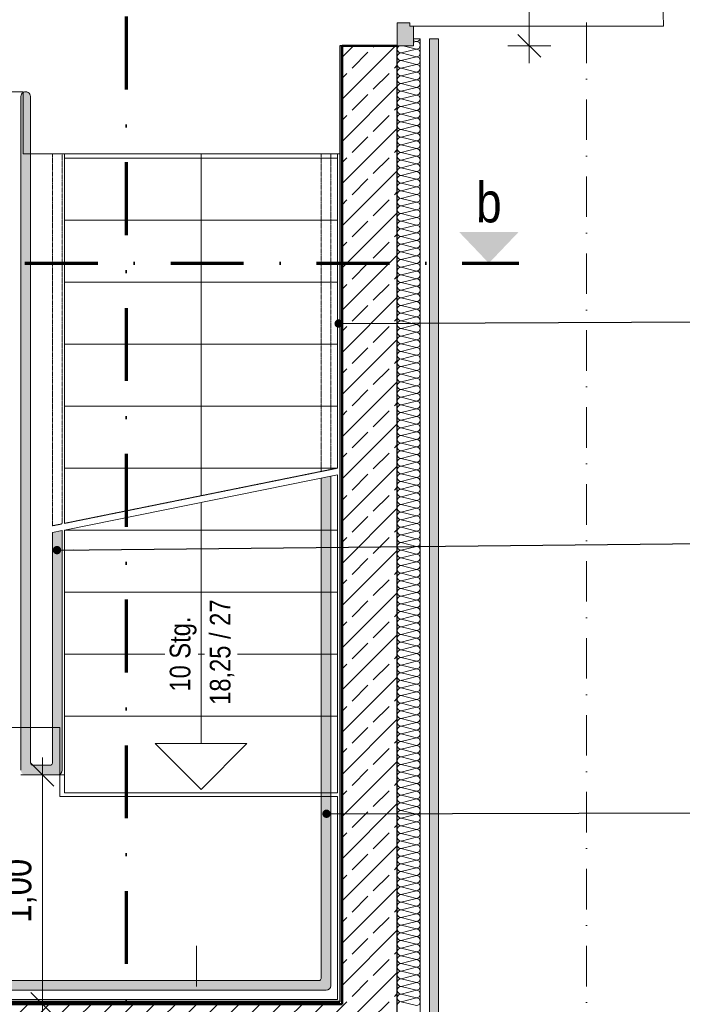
# Model space of a CAD drawing. Header units: metres. Extents: x -58265 to 688021, y -56222 to 35250.
# Tile 21 of 67: x 547030 to 549917, y -50624 to -46334. Entities that reach past the tile are written whole.
import ezdxf

# ---------------------------------------------------------------- set-up
doc = ezdxf.new("R2010")
doc.units = ezdxf.units.M
doc.header["$LTSCALE"] = 0.05
for name, pattern in [('STRICHLINIE', [19.05, 12.7, -6.35]), ('Strichlinie_ eng', [46, 30, -16]), ('Strichpunktlinie', [13405.555248, 7055.555344, -3527.777672, 0, -2822.222233]), ('Strichpunktlinie_ lang', [12700, 6350, -3175, 0, -3175]), ('Wipeout_Contour', [20000, 0, -20000])]:
    doc.linetypes.add(name, pattern=pattern)
for name, color, linetype in [('A_1_Bauteilschraffuren', 7, 'Continuous'), ('A_1_Schraffuren', 7, 'Continuous'), ('A_1_Treppen', 7, 'Continuous'), ('A_1_Wände_Innen_Massiv', 7, 'Continuous'), ('A_4_Detail_Inhalt', 7, 'Continuous'), ('A_4_Detail_Text', 7, 'Continuous'), ('A_5_Detail_Bemaßung', 7, 'Continuous'), ('A_5_Detail_Inhalt', 7, 'Continuous')]:
    doc.layers.add(name, color=color, linetype=linetype)
doc.styles.add('ERSTELLTER_STIL_2', font='txt')
doc.dimstyles.new('ERSTELLTER_STIL__2', dxfattribs={"dimtxt": 125, "dimasz": 95, "dimexe": 0.18, "dimexo": 0.0625, "dimgap": 0, "dimtad": 1, "dimlfac": 0.001, "dimzin": 0, "dimdsep": 46, "dimtxsty": 'ERSTELLTER_STIL_2', "dimblk": 'ARROWHEAD_6', "dimblk1": 'ARROWHEAD_6', "dimblk2": 'ARROWHEAD_6', "dimcen": 0.09, "dimse1": 1, "dimse2": 1, "dimclrd": 7, "dimclre": 7, "dimclrt": 7, "dimazin": 0, "dimtfac": 1, "dimtdec": 4, "dimtmove": 0, "dimatfit": 3, "dimfxl": 1, "dimtolj": 1, "dimtzin": 0, "dimarcsym": 0})
doc.dimstyles.new('ERSTELLTER_STIL__9', dxfattribs={"dimtxt": 0.18, "dimasz": 72.96, "dimexe": 0.18, "dimexo": 0.0625, "dimgap": 0, "dimtad": 0, "dimtih": 1, "dimtoh": 1, "dimdec": 4, "dimzin": 0, "dimdsep": 46, "dimcen": 0.09, "dimadec": 0, "dimazin": 0, "dimtfac": 1, "dimtdec": 4, "dimtmove": 0, "dimatfit": 3, "dimldrblk": 'ARROWHEAD_11', "dimfxl": 1, "dimtolj": 1, "dimtzin": 0, "dimarcsym": 0})
pattern_1 = [(0, (521223.22, -54588.84), (0, 86.60254), [0, -50]), (0, (521248.22, -54545.54), (0, 86.60254), [0, -50])]
pattern_2 = [(45, (521223.22, -54588.84), (-91.9239, 91.9239), []), (45, (521177.26, -54542.88), (-91.9239, 91.9239), [97.5, -32.5])]

# ---------------------------------------------------------------- blocks, each defined once
blk = doc.blocks.new('*X15', base_point=(521223.2, -54588.8))
at = {"layer": 'A_1_Bauteilschraffuren', "color": 253, "linetype": 'Continuous', "lineweight": 15}
for p, q in [((548700.6, -46448.3), (548758.6, -46462.8)), ((548745.2, -46426.1), (548758.6, -46429.4)), ((548745.2, -46432.8), (548758.6, -46429.4)), ((548691.9, -46479.4), (548758.6, -46462.8)), ((548691.9, -46479.4), (548758.6, -46496.1)), ((548691.9, -46512.8), (548758.6, -46496.1)), ((548691.9, -46512.8), (548758.6, -46529.4)), ((548691.9, -46546.1), (548758.6, -46529.4)), ((548691.9, -46546.1), (548758.6, -46562.8)), ((548691.9, -46579.4), (548758.6, -46562.8)), ((548691.9, -46579.4), (548758.6, -46596.1)), ((548691.9, -46612.8), (548758.6, -46596.1)), ((548691.9, -46612.8), (548758.6, -46629.4)), ((548691.9, -46646.1), (548758.6, -46629.4)), ((548691.9, -46646.1), (548758.6, -46662.8)), ((548691.9, -46679.4), (548758.6, -46662.8)), ((548691.9, -46679.4), (548758.6, -46696.1)), ((548691.9, -46712.8), (548758.6, -46696.1)), ((548691.9, -46712.8), (548758.6, -46729.4)), ((548691.9, -46746.1), (548758.6, -46729.4)), ((548691.9, -46746.1), (548758.6, -46762.8)), ((548691.9, -46779.4), (548758.6, -46762.8)), ((548691.9, -46779.4), (548758.6, -46796.1)), ((548691.9, -46812.8), (548758.6, -46796.1)), ((548691.9, -46812.8), (548758.6, -46829.4)), ((548691.9, -46846.1), (548758.6, -46829.4)), ((548691.9, -46846.1), (548758.6, -46862.8)), ((548691.9, -46879.4), (548758.6, -46862.8)), ((548691.9, -46879.4), (548758.6, -46896.1)), ((548691.9, -46912.8), (548758.6, -46896.1)), ((548691.9, -46912.8), (548758.6, -46929.4)), ((548691.9, -46946.1), (548758.6, -46929.4)), ((548691.9, -46946.1), (548758.6, -46962.8)), ((548691.9, -46979.4), (548758.6, -46962.8)), ((548691.9, -46979.4), (548758.6, -46996.1)), ((548691.9, -47012.8), (548758.6, -46996.1)), ((548691.9, -47012.8), (548758.6, -47029.4)), ((548691.9, -47046.1), (548758.6, -47029.4)), ((548691.9, -47046.1), (548758.6, -47062.8)), ((548691.9, -47079.4), (548758.6, -47062.8)), ((548691.9, -47079.4), (548758.6, -47096.1)), ((548691.9, -47112.8), (548758.6, -47096.1)), ((548691.9, -47112.8), (548758.6, -47129.4)), ((548691.9, -47146.1), (548758.6, -47129.4)), ((548691.9, -47146.1), (548758.6, -47162.8)), ((548691.9, -47179.4), (548758.6, -47162.8)), ((548691.9, -47179.4), (548758.6, -47196.1)), ((548691.9, -47212.8), (548758.6, -47196.1)), ((548691.9, -47212.8), (548758.6, -47229.4)), ((548691.9, -47246.1), (548758.6, -47229.4)), ((548691.9, -47246.1), (548758.6, -47262.8)), ((548691.9, -47279.4), (548758.6, -47262.8)), ((548691.9, -47279.4), (548758.6, -47296.1)), ((548691.9, -47312.8), (548758.6, -47296.1)), ((548691.9, -47312.8), (548758.6, -47329.4)), ((548691.9, -47346.1), (548758.6, -47329.4)), ((548691.9, -47346.1), (548758.6, -47362.8)), ((548691.9, -47379.4), (548758.6, -47362.8)), ((548691.9, -47379.4), (548758.6, -47396.1)), ((548691.9, -47412.8), (548758.6, -47396.1)), ((548691.9, -47412.8), (548758.6, -47429.4)), ((548691.9, -47446.1), (548758.6, -47429.4)), ((548691.9, -47446.1), (548758.6, -47462.8)), ((548691.9, -47479.4), (548758.6, -47462.8)), ((548691.9, -47479.4), (548758.6, -47496.1)), ((548691.9, -47512.8), (548758.6, -47496.1)), ((548691.9, -47512.8), (548758.6, -47529.4)), ((548691.9, -47546.1), (548758.6, -47529.4)), ((548691.9, -47546.1), (548758.6, -47562.8)), ((548691.9, -47579.4), (548758.6, -47562.8)), ((548691.9, -47579.4), (548758.6, -47596.1)), ((548691.9, -47612.8), (548758.6, -47596.1)), ((548691.9, -47612.8), (548758.6, -47629.4)), ((548691.9, -47646.1), (548758.6, -47629.4)), ((548691.9, -47646.1), (548758.6, -47662.8)), ((548691.9, -47679.4), (548758.6, -47662.8)), ((548691.9, -47679.4), (548758.6, -47696.1)), ((548691.9, -47712.8), (548758.6, -47696.1)), ((548691.9, -47712.8), (548758.6, -47729.4)), ((548691.9, -47746.1), (548758.6, -47729.4)), ((548691.9, -47746.1), (548758.6, -47762.8)), ((548691.9, -47779.4), (548758.6, -47762.8)), ((548691.9, -47779.4), (548758.6, -47796.1)), ((548691.9, -47812.8), (548758.6, -47796.1)), ((548691.9, -47812.8), (548758.6, -47829.4)), ((548691.9, -47846.1), (548758.6, -47829.4)), ((548691.9, -47846.1), (548758.6, -47862.8)), ((548691.9, -47879.4), (548758.6, -47862.8)), ((548691.9, -47879.4), (548758.6, -47896.1)), ((548691.9, -47912.8), (548758.6, -47896.1)), ((548691.9, -47912.8), (548758.6, -47929.4)), ((548691.9, -47946.1), (548758.6, -47929.4)), ((548691.9, -47946.1), (548758.6, -47962.8)), ((548691.9, -47979.4), (548758.6, -47962.8)), ((548691.9, -47979.4), (548758.6, -47996.1)), ((548691.9, -48012.8), (548758.6, -47996.1)), ((548691.9, -48012.8), (548758.6, -48029.4)), ((548691.9, -48046.1), (548758.6, -48029.4)), ((548691.9, -48046.1), (548758.6, -48062.8)), ((548691.9, -48079.4), (548758.6, -48062.8)), ((548691.9, -48079.4), (548758.6, -48096.1)), ((548691.9, -48112.8), (548758.6, -48096.1)), ((548691.9, -48112.8), (548758.6, -48129.4)), ((548691.9, -48146.1), (548758.6, -48129.4)), ((548691.9, -48146.1), (548758.6, -48162.8)), ((548691.9, -48179.4), (548758.6, -48162.8)), ((548691.9, -48179.4), (548758.6, -48196.1)), ((548691.9, -48212.8), (548758.6, -48196.1)), ((548691.9, -48212.8), (548758.6, -48229.4)), ((548691.9, -48246.1), (548758.6, -48229.4)), ((548691.9, -48246.1), (548758.6, -48262.8)), ((548691.9, -48279.4), (548758.6, -48262.8)), ((548691.9, -48279.4), (548758.6, -48296.1)), ((548691.9, -48312.8), (548758.6, -48296.1)), ((548691.9, -48312.8), (548758.6, -48329.4)), ((548691.9, -48346.1), (548758.6, -48329.4)), ((548691.9, -48346.1), (548758.6, -48362.8)), ((548691.9, -48379.4), (548758.6, -48362.8)), ((548691.9, -48379.4), (548758.6, -48396.1)), ((548691.9, -48412.8), (548758.6, -48396.1)), ((548691.9, -48412.8), (548758.6, -48429.4)), ((548691.9, -48446.1), (548758.6, -48429.4)), ((548691.9, -48446.1), (548758.6, -48462.8)), ((548691.9, -48479.4), (548758.6, -48462.8)), ((548691.9, -48479.4), (548758.6, -48496.1)), ((548691.9, -48512.8), (548758.6, -48496.1)), ((548691.9, -48512.8), (548758.6, -48529.4)), ((548691.9, -48546.1), (548758.6, -48529.4)), ((548691.9, -48546.1), (548758.6, -48562.8)), ((548691.9, -48579.4), (548758.6, -48562.8)), ((548691.9, -48579.4), (548758.6, -48596.1)), ((548691.9, -48612.8), (548758.6, -48596.1)), ((548691.9, -48612.8), (548758.6, -48629.4)), ((548691.9, -48646.1), (548758.6, -48629.4)), ((548691.9, -48646.1), (548758.6, -48662.8)), ((548691.9, -48679.4), (548758.6, -48662.8)), ((548691.9, -48679.4), (548758.6, -48696.1)), ((548691.9, -48712.8), (548758.6, -48696.1)), ((548691.9, -48712.8), (548758.6, -48729.4)), ((548691.9, -48746.1), (548758.6, -48729.4)), ((548691.9, -48746.1), (548758.6, -48762.8)), ((548691.9, -48779.4), (548758.6, -48762.8)), ((548691.9, -48779.4), (548758.6, -48796.1)), ((548691.9, -48812.8), (548758.6, -48796.1)), ((548691.9, -48812.8), (548758.6, -48829.4)), ((548691.9, -48846.1), (548758.6, -48829.4)), ((548691.9, -48846.1), (548758.6, -48862.8)), ((548691.9, -48879.4), (548758.6, -48862.8)), ((548691.9, -48879.4), (548758.6, -48896.1)), ((548691.9, -48912.8), (548758.6, -48896.1)), ((548691.9, -48912.8), (548758.6, -48929.4)), ((548691.9, -48946.1), (548758.6, -48929.4)), ((548691.9, -48946.1), (548758.6, -48962.8)), ((548691.9, -48979.4), (548758.6, -48962.8)), ((548691.9, -48979.4), (548758.6, -48996.1)), ((548691.9, -49012.8), (548758.6, -48996.1)), ((548691.9, -49012.8), (548758.6, -49029.4)), ((548691.9, -49046.1), (548758.6, -49029.4)), ((548691.9, -49046.1), (548758.6, -49062.8)), ((548691.9, -49079.4), (548758.6, -49062.8)), ((548691.9, -49079.4), (548758.6, -49096.1)), ((548691.9, -49112.8), (548758.6, -49096.1)), ((548691.9, -49112.8), (548758.6, -49129.4)), ((548691.9, -49146.1), (548758.6, -49129.4)), ((548691.9, -49146.1), (548758.6, -49162.8)), ((548691.9, -49179.4), (548758.6, -49162.8)), ((548691.9, -49179.4), (548758.6, -49196.1)), ((548691.9, -49212.8), (548758.6, -49196.1)), ((548691.9, -49212.8), (548758.6, -49229.4)), ((548691.9, -49246.1), (548758.6, -49229.4)), ((548691.9, -49246.1), (548758.6, -49262.8)), ((548691.9, -49279.4), (548758.6, -49262.8)), ((548691.9, -49279.4), (548758.6, -49296.1)), ((548691.9, -49312.8), (548758.6, -49296.1)), ((548691.9, -49312.8), (548758.6, -49329.4)), ((548691.9, -49346.1), (548758.6, -49329.4)), ((548691.9, -49346.1), (548758.6, -49362.8)), ((548691.9, -49379.4), (548758.6, -49362.8)), ((548691.9, -49379.4), (548758.6, -49396.1)), ((548691.9, -49412.8), (548758.6, -49396.1)), ((548691.9, -49412.8), (548758.6, -49429.4)), ((548691.9, -49446.1), (548758.6, -49429.4)), ((548691.9, -49446.1), (548758.6, -49462.8)), ((548691.9, -49479.4), (548758.6, -49462.8)), ((548691.9, -49479.4), (548758.6, -49496.1)), ((548691.9, -49512.8), (548758.6, -49496.1)), ((548691.9, -49512.8), (548758.6, -49529.4)), ((548691.9, -49546.1), (548758.6, -49529.4)), ((548691.9, -49546.1), (548758.6, -49562.8)), ((548691.9, -49579.4), (548758.6, -49562.8)), ((548691.9, -49579.4), (548758.6, -49596.1)), ((548691.9, -49612.8), (548758.6, -49596.1)), ((548691.9, -49612.8), (548758.6, -49629.4)), ((548691.9, -49646.1), (548758.6, -49629.4)), ((548691.9, -49646.1), (548758.6, -49662.8)), ((548691.9, -49679.4), (548758.6, -49662.8)), ((548691.9, -49679.4), (548758.6, -49696.1)), ((548691.9, -49712.8), (548758.6, -49696.1)), ((548691.9, -49712.8), (548758.6, -49729.4)), ((548691.9, -49746.1), (548758.6, -49729.4)), ((548691.9, -49746.1), (548758.6, -49762.8)), ((548691.9, -49779.4), (548758.6, -49762.8)), ((548691.9, -49779.4), (548758.6, -49796.1)), ((548691.9, -49812.8), (548758.6, -49796.1)), ((548691.9, -49812.8), (548758.6, -49829.4)), ((548691.9, -49846.1), (548758.6, -49829.4)), ((548691.9, -49846.1), (548758.6, -49862.8)), ((548691.9, -49879.4), (548758.6, -49862.8)), ((548691.9, -49879.4), (548758.6, -49896.1)), ((548691.9, -49912.8), (548758.6, -49896.1)), ((548691.9, -49912.8), (548758.6, -49929.4)), ((548691.9, -49946.1), (548758.6, -49929.4)), ((548691.9, -49946.1), (548758.6, -49962.8)), ((548691.9, -49979.4), (548758.6, -49962.8)), ((548691.9, -49979.4), (548758.6, -49996.1)), ((548691.9, -50012.8), (548758.6, -49996.1)), ((548691.9, -50012.8), (548758.6, -50029.4)), ((548691.9, -50046.1), (548758.6, -50029.4)), ((548691.9, -50046.1), (548758.6, -50062.8)), ((548691.9, -50079.4), (548758.6, -50062.8)), ((548691.9, -50079.4), (548758.6, -50096.1)), ((548691.9, -50112.8), (548758.6, -50096.1)), ((548691.9, -50112.8), (548758.6, -50129.4)), ((548691.9, -50146.1), (548758.6, -50129.4)), ((548691.9, -50146.1), (548758.6, -50162.8)), ((548691.9, -50179.4), (548758.6, -50162.8)), ((548691.9, -50179.4), (548758.6, -50196.1)), ((548691.9, -50212.8), (548758.6, -50196.1)), ((548691.9, -50212.8), (548758.6, -50229.4)), ((548691.9, -50246.1), (548758.6, -50229.4)), ((548691.9, -50246.1), (548758.6, -50262.8)), ((548691.9, -50279.4), (548758.6, -50262.8)), ((548691.9, -50279.4), (548758.6, -50296.1)), ((548691.9, -50312.8), (548758.6, -50296.1)), ((548691.9, -50312.8), (548758.6, -50329.4)), ((548691.9, -50346.1), (548758.6, -50329.4)), ((548691.9, -50346.1), (548758.6, -50362.8)), ((548691.9, -50379.4), (548758.6, -50362.8)), ((548691.9, -50379.4), (548758.6, -50396.1)), ((548691.9, -50412.8), (548758.6, -50396.1)), ((548691.9, -50412.8), (548758.6, -50429.4)), ((548691.9, -50446.1), (548758.6, -50429.4)), ((548691.9, -50446.1), (548758.6, -50462.8)), ((548691.9, -50479.4), (548758.6, -50462.8)), ((548691.9, -50479.4), (548758.6, -50496.1)), ((548691.9, -50512.8), (548758.6, -50496.1)), ((548691.9, -50512.8), (548758.6, -50529.4)), ((548691.9, -50546.1), (548758.6, -50529.4)), ((548691.9, -50546.1), (548758.6, -50562.8)), ((548691.9, -50579.4), (548758.6, -50562.8)), ((548691.9, -50579.4), (548758.6, -50596.1)), ((548691.9, -50612.8), (548758.6, -50596.1)), ((548691.9, -50612.8), (548758.6, -50629.4))]:
    blk.add_line(p, q, dxfattribs=at)
for centre, start, end in [((548691.9, -46462.8), 119.613, 180), ((548758.6, -46412.8), 270, 340.6938), ((548758.6, -46446.1), 0, 90), ((548758.6, -46446.1), 270, 0), ((548691.9, -46462.8), 180, 270), ((548691.9, -46496.1), 90, 180), ((548691.9, -46496.1), 180, 270), ((548758.6, -46479.4), 0, 90), ((548758.6, -46479.4), 270, 0), ((548758.6, -46512.8), 0, 90), ((548691.9, -46529.4), 90, 180), ((548691.9, -46529.4), 180, 270), ((548758.6, -46512.8), 270, 0), ((548758.6, -46546.1), 0, 90), ((548691.9, -46562.8), 90, 180), ((548691.9, -46562.8), 180, 270), ((548691.9, -46596.1), 90, 180), ((548758.6, -46546.1), 270, 0), ((548758.6, -46579.4), 0, 90), ((548758.6, -46579.4), 270, 0), ((548691.9, -46596.1), 180, 270), ((548691.9, -46629.4), 90, 180), ((548691.9, -46629.4), 180, 270), ((548758.6, -46612.8), 0, 90), ((548758.6, -46612.8), 270, 0), ((548758.6, -46646.1), 0, 90), ((548691.9, -46662.8), 90, 180), ((548691.9, -46662.8), 180, 270), ((548758.6, -46646.1), 270, 0), ((548758.6, -46679.4), 0, 90), ((548691.9, -46696.1), 90, 180), ((548691.9, -46696.1), 180, 270), ((548691.9, -46729.4), 90, 180), ((548758.6, -46679.4), 270, 0), ((548758.6, -46712.8), 0, 90), ((548758.6, -46712.8), 270, 0), ((548691.9, -46729.4), 180, 270), ((548691.9, -46762.8), 90, 180), ((548758.6, -46746.1), 0, 90), ((548758.6, -46746.1), 270, 0), ((548691.9, -46762.8), 180, 270), ((548691.9, -46796.1), 90, 180), ((548691.9, -46796.1), 180, 270), ((548758.6, -46779.4), 0, 90), ((548758.6, -46779.4), 270, 0), ((548758.6, -46812.8), 0, 90), ((548691.9, -46829.4), 90, 180), ((548691.9, -46829.4), 180, 270), ((548758.6, -46812.8), 270, 0), ((548758.6, -46846.1), 0, 90), ((548691.9, -46862.8), 90, 180), ((548691.9, -46862.8), 180, 270), ((548691.9, -46896.1), 90, 180), ((548758.6, -46846.1), 270, 0), ((548758.6, -46879.4), 0, 90), ((548758.6, -46879.4), 270, 0), ((548691.9, -46896.1), 180, 270), ((548691.9, -46929.4), 90, 180), ((548691.9, -46929.4), 180, 270), ((548758.6, -46912.8), 0, 90), ((548758.6, -46912.8), 270, 0), ((548758.6, -46946.1), 0, 90), ((548691.9, -46962.8), 90, 180), ((548691.9, -46962.8), 180, 270), ((548758.6, -46946.1), 270, 0), ((548758.6, -46979.4), 0, 90), ((548691.9, -46996.1), 90, 180), ((548691.9, -46996.1), 180, 270), ((548691.9, -47029.4), 90, 180), ((548758.6, -46979.4), 270, 0), ((548758.6, -47012.8), 0, 90), ((548758.6, -47012.8), 270, 0), ((548691.9, -47029.4), 180, 270), ((548691.9, -47062.8), 90, 180), ((548758.6, -47046.1), 0, 90), ((548758.6, -47046.1), 270, 0), ((548691.9, -47062.8), 180, 270), ((548691.9, -47096.1), 90, 180), ((548691.9, -47096.1), 180, 270), ((548758.6, -47079.4), 0, 90), ((548758.6, -47079.4), 270, 0), ((548758.6, -47112.8), 0, 90), ((548691.9, -47129.4), 90, 180), ((548691.9, -47129.4), 180, 270), ((548758.6, -47112.8), 270, 0), ((548758.6, -47146.1), 0, 90), ((548691.9, -47162.8), 90, 180), ((548691.9, -47162.8), 180, 270), ((548691.9, -47196.1), 90, 180), ((548758.6, -47146.1), 270, 0), ((548758.6, -47179.4), 0, 90), ((548758.6, -47179.4), 270, 0), ((548691.9, -47196.1), 180, 270), ((548691.9, -47229.4), 90, 180), ((548691.9, -47229.4), 180, 270), ((548758.6, -47212.8), 0, 90), ((548758.6, -47212.8), 270, 0), ((548758.6, -47246.1), 0, 90), ((548691.9, -47262.8), 90, 180), ((548691.9, -47262.8), 180, 270), ((548758.6, -47246.1), 270, 0), ((548758.6, -47279.4), 0, 90), ((548691.9, -47296.1), 90, 180), ((548691.9, -47296.1), 180, 270), ((548691.9, -47329.4), 90, 180), ((548758.6, -47279.4), 270, 0), ((548758.6, -47312.8), 0, 90), ((548758.6, -47312.8), 270, 0), ((548691.9, -47329.4), 180, 270), ((548691.9, -47362.8), 90, 180), ((548758.6, -47346.1), 0, 90), ((548758.6, -47346.1), 270, 0), ((548691.9, -47362.8), 180, 270), ((548691.9, -47396.1), 90, 180), ((548691.9, -47396.1), 180, 270), ((548758.6, -47379.4), 0, 90), ((548758.6, -47379.4), 270, 0), ((548758.6, -47412.8), 0, 90), ((548691.9, -47429.4), 90, 180), ((548691.9, -47429.4), 180, 270), ((548758.6, -47412.8), 270, 0), ((548758.6, -47446.1), 0, 90), ((548691.9, -47462.8), 90, 180), ((548691.9, -47462.8), 180, 270), ((548691.9, -47496.1), 90, 180), ((548758.6, -47446.1), 270, 0), ((548758.6, -47479.4), 0, 90), ((548758.6, -47479.4), 270, 0), ((548691.9, -47496.1), 180, 270), ((548691.9, -47529.4), 90, 180), ((548691.9, -47529.4), 180, 270), ((548758.6, -47512.8), 0, 90), ((548758.6, -47512.8), 270, 0), ((548758.6, -47546.1), 0, 90), ((548691.9, -47562.8), 90, 180), ((548691.9, -47562.8), 180, 270), ((548758.6, -47546.1), 270, 0), ((548758.6, -47579.4), 0, 90), ((548691.9, -47596.1), 90, 180), ((548691.9, -47596.1), 180, 270), ((548691.9, -47629.4), 90, 180), ((548758.6, -47579.4), 270, 0), ((548758.6, -47612.8), 0, 90), ((548758.6, -47612.8), 270, 0), ((548691.9, -47629.4), 180, 270), ((548691.9, -47662.8), 90, 180), ((548758.6, -47646.1), 0, 90), ((548758.6, -47646.1), 270, 0), ((548691.9, -47662.8), 180, 270), ((548691.9, -47696.1), 90, 180), ((548691.9, -47696.1), 180, 270), ((548758.6, -47679.4), 0, 90), ((548758.6, -47679.4), 270, 0), ((548758.6, -47712.8), 0, 90), ((548691.9, -47729.4), 90, 180), ((548691.9, -47729.4), 180, 270), ((548691.9, -47762.8), 90, 180), ((548758.6, -47712.8), 270, 0), ((548758.6, -47746.1), 0, 90), ((548758.6, -47746.1), 270, 0), ((548691.9, -47762.8), 180, 270), ((548691.9, -47796.1), 90, 180), ((548758.6, -47779.4), 0, 90), ((548758.6, -47779.4), 270, 0), ((548691.9, -47796.1), 180, 270), ((548691.9, -47829.4), 90, 180), ((548691.9, -47829.4), 180, 270), ((548758.6, -47812.8), 0, 90), ((548758.6, -47812.8), 270, 0), ((548758.6, -47846.1), 0, 90), ((548691.9, -47862.8), 90, 180), ((548691.9, -47862.8), 180, 270), ((548758.6, -47846.1), 270, 0), ((548758.6, -47879.4), 0, 90), ((548691.9, -47896.1), 90, 180), ((548691.9, -47896.1), 180, 270), ((548691.9, -47929.4), 90, 180), ((548758.6, -47879.4), 270, 0), ((548758.6, -47912.8), 0, 90), ((548758.6, -47912.8), 270, 0), ((548691.9, -47929.4), 180, 270), ((548691.9, -47962.8), 90, 180), ((548758.6, -47946.1), 0, 90), ((548758.6, -47946.1), 270, 0), ((548691.9, -47962.8), 180, 270), ((548691.9, -47996.1), 90, 180), ((548691.9, -47996.1), 180, 270), ((548758.6, -47979.4), 0, 90), ((548758.6, -47979.4), 270, 0), ((548758.6, -48012.8), 0, 90), ((548691.9, -48029.4), 90, 180), ((548691.9, -48029.4), 180, 270), ((548691.9, -48062.8), 90, 180), ((548758.6, -48012.8), 270, 0), ((548758.6, -48046.1), 0, 90), ((548758.6, -48046.1), 270, 0), ((548691.9, -48062.8), 180, 270), ((548691.9, -48096.1), 90, 180), ((548758.6, -48079.4), 0, 90), ((548758.6, -48079.4), 270, 0), ((548691.9, -48096.1), 180, 270), ((548691.9, -48129.4), 90, 180), ((548691.9, -48129.4), 180, 270), ((548758.6, -48112.8), 0, 90), ((548758.6, -48112.8), 270, 0), ((548758.6, -48146.1), 0, 90), ((548691.9, -48162.8), 90, 180), ((548691.9, -48162.8), 180, 270), ((548758.6, -48146.1), 270, 0), ((548758.6, -48179.4), 0, 90), ((548691.9, -48196.1), 90, 180), ((548691.9, -48196.1), 180, 270), ((548691.9, -48229.4), 90, 180), ((548758.6, -48179.4), 270, 0), ((548758.6, -48212.8), 0, 90), ((548758.6, -48212.8), 270, 0), ((548691.9, -48229.4), 180, 270), ((548691.9, -48262.8), 90, 180), ((548758.6, -48246.1), 0, 90), ((548758.6, -48246.1), 270, 0), ((548691.9, -48262.8), 180, 270), ((548691.9, -48296.1), 90, 180), ((548691.9, -48296.1), 180, 270), ((548758.6, -48279.4), 0, 90), ((548758.6, -48279.4), 270, 0), ((548758.6, -48312.8), 0, 90), ((548691.9, -48329.4), 90, 180), ((548691.9, -48329.4), 180, 270), ((548691.9, -48362.8), 90, 180), ((548758.6, -48312.8), 270, 0), ((548758.6, -48346.1), 0, 90), ((548758.6, -48346.1), 270, 0), ((548691.9, -48362.8), 180, 270), ((548691.9, -48396.1), 90, 180), ((548758.6, -48379.4), 0, 90), ((548758.6, -48379.4), 270, 0), ((548691.9, -48396.1), 180, 270), ((548691.9, -48429.4), 90, 180), ((548691.9, -48429.4), 180, 270), ((548758.6, -48412.8), 0, 90), ((548758.6, -48412.8), 270, 0), ((548758.6, -48446.1), 0, 90), ((548691.9, -48462.8), 90, 180), ((548691.9, -48462.8), 180, 270), ((548758.6, -48446.1), 270, 0), ((548758.6, -48479.4), 0, 90), ((548691.9, -48496.1), 90, 180), ((548691.9, -48496.1), 180, 270), ((548691.9, -48529.4), 90, 180), ((548758.6, -48479.4), 270, 0), ((548758.6, -48512.8), 0, 90), ((548758.6, -48512.8), 270, 0), ((548691.9, -48529.4), 180, 270), ((548691.9, -48562.8), 90, 180), ((548758.6, -48546.1), 0, 90), ((548758.6, -48546.1), 270, 0), ((548691.9, -48562.8), 180, 270), ((548691.9, -48596.1), 90, 180), ((548691.9, -48596.1), 180, 270), ((548758.6, -48579.4), 0, 90), ((548758.6, -48579.4), 270, 0), ((548758.6, -48612.8), 0, 90), ((548691.9, -48629.4), 90, 180), ((548691.9, -48629.4), 180, 270), ((548691.9, -48662.8), 90, 180), ((548758.6, -48612.8), 270, 0), ((548758.6, -48646.1), 0, 90), ((548758.6, -48646.1), 270, 0), ((548691.9, -48662.8), 180, 270), ((548691.9, -48696.1), 90, 180), ((548758.6, -48679.4), 0, 90), ((548758.6, -48679.4), 270, 0), ((548691.9, -48696.1), 180, 270), ((548691.9, -48729.4), 90, 180), ((548691.9, -48729.4), 180, 270), ((548758.6, -48712.8), 0, 90), ((548758.6, -48712.8), 270, 0), ((548758.6, -48746.1), 0, 90), ((548691.9, -48762.8), 90, 180), ((548691.9, -48762.8), 180, 270), ((548758.6, -48746.1), 270, 0), ((548758.6, -48779.4), 0, 90), ((548691.9, -48796.1), 90, 180), ((548691.9, -48796.1), 180, 270), ((548691.9, -48829.4), 90, 180), ((548758.6, -48779.4), 270, 0), ((548758.6, -48812.8), 0, 90), ((548758.6, -48812.8), 270, 0), ((548691.9, -48829.4), 180, 270), ((548691.9, -48862.8), 90, 180), ((548758.6, -48846.1), 0, 90), ((548758.6, -48846.1), 270, 0), ((548691.9, -48862.8), 180, 270), ((548691.9, -48896.1), 90, 180), ((548691.9, -48896.1), 180, 270), ((548758.6, -48879.4), 0, 90), ((548758.6, -48879.4), 270, 0), ((548758.6, -48912.8), 0, 90), ((548691.9, -48929.4), 90, 180), ((548691.9, -48929.4), 180, 270), ((548691.9, -48962.8), 90, 180), ((548758.6, -48912.8), 270, 0), ((548758.6, -48946.1), 0, 90), ((548758.6, -48946.1), 270, 0), ((548691.9, -48962.8), 180, 270), ((548691.9, -48996.1), 90, 180), ((548758.6, -48979.4), 0, 90), ((548758.6, -48979.4), 270, 0), ((548691.9, -48996.1), 180, 270), ((548691.9, -49029.4), 90, 180), ((548691.9, -49029.4), 180, 270), ((548758.6, -49012.8), 0, 90), ((548758.6, -49012.8), 270, 0), ((548758.6, -49046.1), 0, 90), ((548691.9, -49062.8), 90, 180), ((548691.9, -49062.8), 180, 270), ((548758.6, -49046.1), 270, 0), ((548758.6, -49079.4), 0, 90), ((548691.9, -49096.1), 90, 180), ((548691.9, -49096.1), 180, 270), ((548691.9, -49129.4), 90, 180), ((548758.6, -49079.4), 270, 0), ((548758.6, -49112.8), 0, 90), ((548758.6, -49112.8), 270, 0), ((548691.9, -49129.4), 180, 270), ((548691.9, -49162.8), 90, 180), ((548758.6, -49146.1), 0, 90), ((548758.6, -49146.1), 270, 0), ((548691.9, -49162.8), 180, 270), ((548691.9, -49196.1), 90, 180), ((548691.9, -49196.1), 180, 270), ((548758.6, -49179.4), 0, 90), ((548758.6, -49179.4), 270, 0), ((548758.6, -49212.8), 0, 90), ((548691.9, -49229.4), 90, 180), ((548691.9, -49229.4), 180, 270), ((548691.9, -49262.8), 90, 180), ((548758.6, -49212.8), 270, 0), ((548758.6, -49246.1), 0, 90), ((548758.6, -49246.1), 270, 0), ((548691.9, -49262.8), 180, 270), ((548691.9, -49296.1), 90, 180), ((548758.6, -49279.4), 0, 90), ((548758.6, -49279.4), 270, 0), ((548691.9, -49296.1), 180, 270), ((548691.9, -49329.4), 90, 180), ((548691.9, -49329.4), 180, 270), ((548758.6, -49312.8), 0, 90), ((548758.6, -49312.8), 270, 0), ((548758.6, -49346.1), 0, 90), ((548691.9, -49362.8), 90, 180), ((548691.9, -49362.8), 180, 270), ((548758.6, -49346.1), 270, 0), ((548758.6, -49379.4), 0, 90), ((548691.9, -49396.1), 90, 180), ((548691.9, -49396.1), 180, 270), ((548691.9, -49429.4), 90, 180), ((548758.6, -49379.4), 270, 0), ((548758.6, -49412.8), 0, 90), ((548758.6, -49412.8), 270, 0), ((548691.9, -49429.4), 180, 270), ((548691.9, -49462.8), 90, 180), ((548758.6, -49446.1), 0, 90), ((548758.6, -49446.1), 270, 0), ((548691.9, -49462.8), 180, 270), ((548691.9, -49496.1), 90, 180), ((548691.9, -49496.1), 180, 270), ((548758.6, -49479.4), 0, 90), ((548758.6, -49479.4), 270, 0), ((548758.6, -49512.8), 0, 90), ((548691.9, -49529.4), 90, 180), ((548691.9, -49529.4), 180, 270), ((548691.9, -49562.8), 90, 180), ((548758.6, -49512.8), 270, 0), ((548758.6, -49546.1), 0, 90), ((548758.6, -49546.1), 270, 0), ((548691.9, -49562.8), 180, 270), ((548691.9, -49596.1), 90, 180), ((548758.6, -49579.4), 0, 90), ((548758.6, -49579.4), 270, 0), ((548691.9, -49596.1), 180, 270), ((548691.9, -49629.4), 90, 180), ((548691.9, -49629.4), 180, 270), ((548758.6, -49612.8), 0, 90), ((548758.6, -49612.8), 270, 0), ((548758.6, -49646.1), 0, 90), ((548691.9, -49662.8), 90, 180), ((548691.9, -49662.8), 180, 270), ((548758.6, -49646.1), 270, 0), ((548758.6, -49679.4), 0, 90), ((548691.9, -49696.1), 90, 180), ((548691.9, -49696.1), 180, 270), ((548691.9, -49729.4), 90, 180), ((548758.6, -49679.4), 270, 0), ((548758.6, -49712.8), 0, 90), ((548758.6, -49712.8), 270, 0), ((548691.9, -49729.4), 180, 270), ((548691.9, -49762.8), 90, 180), ((548758.6, -49746.1), 0, 90), ((548758.6, -49746.1), 270, 0), ((548691.9, -49762.8), 180, 270), ((548691.9, -49796.1), 90, 180), ((548691.9, -49796.1), 180, 270), ((548758.6, -49779.4), 0, 90), ((548758.6, -49779.4), 270, 0), ((548758.6, -49812.8), 0, 90), ((548691.9, -49829.4), 90, 180), ((548691.9, -49829.4), 180, 270), ((548691.9, -49862.8), 90, 180), ((548758.6, -49812.8), 270, 0), ((548758.6, -49846.1), 0, 90), ((548758.6, -49846.1), 270, 0), ((548691.9, -49862.8), 180, 270), ((548691.9, -49896.1), 90, 180), ((548758.6, -49879.4), 0, 90), ((548758.6, -49879.4), 270, 0), ((548691.9, -49896.1), 180, 270), ((548691.9, -49929.4), 90, 180), ((548691.9, -49929.4), 180, 270), ((548758.6, -49912.8), 0, 90), ((548758.6, -49912.8), 270, 0), ((548758.6, -49946.1), 0, 90), ((548691.9, -49962.8), 90, 180), ((548691.9, -49962.8), 180, 270), ((548758.6, -49946.1), 270, 0), ((548758.6, -49979.4), 0, 90), ((548691.9, -49996.1), 90, 180), ((548691.9, -49996.1), 180, 270), ((548691.9, -50029.4), 90, 180), ((548758.6, -49979.4), 270, 0), ((548758.6, -50012.8), 0, 90), ((548758.6, -50012.8), 270, 0), ((548691.9, -50029.4), 180, 270), ((548691.9, -50062.8), 90, 180), ((548758.6, -50046.1), 0, 90), ((548758.6, -50046.1), 270, 0), ((548691.9, -50062.8), 180, 270), ((548691.9, -50096.1), 90, 180), ((548691.9, -50096.1), 180, 270), ((548758.6, -50079.4), 0, 90), ((548758.6, -50079.4), 270, 0), ((548758.6, -50112.8), 0, 90), ((548691.9, -50129.4), 90, 180), ((548691.9, -50129.4), 180, 270), ((548691.9, -50162.8), 90, 180), ((548758.6, -50112.8), 270, 0), ((548758.6, -50146.1), 0, 90), ((548758.6, -50146.1), 270, 0), ((548691.9, -50162.8), 180, 270), ((548691.9, -50196.1), 90, 180), ((548758.6, -50179.4), 0, 90), ((548758.6, -50179.4), 270, 0), ((548691.9, -50196.1), 180, 270), ((548691.9, -50229.4), 90, 180), ((548691.9, -50229.4), 180, 270), ((548758.6, -50212.8), 0, 90), ((548758.6, -50212.8), 270, 0), ((548758.6, -50246.1), 0, 90), ((548691.9, -50262.8), 90, 180), ((548691.9, -50262.8), 180, 270), ((548758.6, -50246.1), 270, 0), ((548758.6, -50279.4), 0, 90), ((548691.9, -50296.1), 90, 180), ((548691.9, -50296.1), 180, 270), ((548691.9, -50329.4), 90, 180), ((548758.6, -50279.4), 270, 0), ((548758.6, -50312.8), 0, 90), ((548758.6, -50312.8), 270, 0), ((548691.9, -50329.4), 180, 270), ((548691.9, -50362.8), 90, 180), ((548691.9, -50362.8), 180, 270), ((548758.6, -50346.1), 0, 90), ((548758.6, -50346.1), 270, 0), ((548758.6, -50379.4), 0, 90), ((548691.9, -50396.1), 90, 180), ((548691.9, -50396.1), 180, 270), ((548758.6, -50379.4), 270, 0), ((548758.6, -50412.8), 0, 90), ((548691.9, -50429.4), 90, 180), ((548691.9, -50429.4), 180, 270), ((548691.9, -50462.8), 90, 180), ((548758.6, -50412.8), 270, 0), ((548758.6, -50446.1), 0, 90), ((548758.6, -50446.1), 270, 0), ((548691.9, -50462.8), 180, 270), ((548691.9, -50496.1), 90, 180), ((548758.6, -50479.4), 0, 90), ((548758.6, -50479.4), 270, 0), ((548691.9, -50496.1), 180, 270), ((548691.9, -50529.4), 90, 180), ((548691.9, -50529.4), 180, 270), ((548758.6, -50512.8), 0, 90), ((548758.6, -50512.8), 270, 0), ((548758.6, -50546.1), 0, 90), ((548691.9, -50562.8), 90, 180), ((548691.9, -50562.8), 180, 270), ((548758.6, -50546.1), 270, 0), ((548758.6, -50579.4), 0, 90), ((548691.9, -50596.1), 90, 180), ((548691.9, -50596.1), 180, 270), ((548691.9, -50629.4), 90, 180), ((548758.6, -50579.4), 270, 0), ((548758.6, -50612.8), 0, 90), ((548758.6, -50612.8), 270, 0)]:
    blk.add_arc(centre, 16.7, start, end, dxfattribs=at)
blk = doc.blocks.new('*D39', base_point=(521223.2, -54588.8))
at = {"layer": 'A_5_Detail_Bemaßung', "color": 7, "linetype": 'Continuous', "lineweight": 15}
for p, q in [((549250.4, -45188.3), (549250.4, -45113.3)), ((549300.4, -45238.3), (549200.4, -45138.3)), ((549344.1, -45188.3), (549156.6, -45188.3)), ((549250.4, -46448.3), (549250.4, -45188.3)), ((549200.4, -46398.3), (549300.4, -46498.3)), ((549344.1, -46448.3), (549156.6, -46448.3)), ((549250.4, -46523.3), (549250.4, -46448.3))]:
    blk.add_line(p, q, dxfattribs=at)
at = {"color": 254, "linetype": 'Wipeout_Contour', "lineweight": 0, "ltscale": 2204283.825492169}
blk.add_wipeout([(549246.6, -45984.9), (549246.6, -45651.7), (549079.1, -45651.7), (549079.1, -45984.9)], dxfattribs=at).dxf.layer = 'A_1_Schraffuren'
at = {"layer": 'A_5_Detail_Bemaßung', "color": 7, "lineweight": 15, "insert": (549225.4, -45963.6), "char_height": 125, "attachment_point": 7, "rotation": 90, "style": 'ERSTELLTER_STIL_2'}
blk.add_mtext('\\A1;{\\pql;\\fSwis721 Cn BT|b0|i0|c0|p0;\\W1.000000;1,26}', dxfattribs=at)
blk = doc.blocks.new('ARROWHEAD_6')
at = {"color": 0, "linetype": 'Continuous', "lineweight": 0}
for p, q in [((-0.5, -0.5), (0.5, 0.5)), ((0, 0), (-1, 0))]:
    blk.add_line(p, q, dxfattribs=at)
blk = doc.blocks.new('*D72', base_point=(521223.2, -54588.8))
at = {"layer": 'A_5_Detail_Bemaßung', "color": 7, "linetype": 'Continuous', "lineweight": 15}
for p, q in [((547179.1, -49674.3), (547079.1, -49574.3)), ((547129.1, -49624.3), (547129.1, -49549.3)), ((547222.9, -49624.3), (547035.4, -49624.3)), ((547129.1, -50623.3), (547129.1, -49624.3)), ((547079.1, -50573.3), (547179.1, -50673.3)), ((547222.9, -50623.3), (547035.4, -50623.3)), ((547129.1, -50698.3), (547129.1, -50623.3))]:
    blk.add_line(p, q, dxfattribs=at)
at = {"color": 254, "linetype": 'Wipeout_Contour', "lineweight": 0, "ltscale": 2197332.735022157}
blk.add_wipeout([(547125.4, -50290.4), (547125.4, -49957.2), (546957.9, -49957.2), (546957.9, -50290.4)], dxfattribs=at).dxf.layer = 'A_1_Schraffuren'
at = {"layer": 'A_5_Detail_Bemaßung', "color": 7, "lineweight": 15, "insert": (547104.1, -50269.1), "char_height": 125, "attachment_point": 7, "rotation": 90, "style": 'ERSTELLTER_STIL_2'}
blk.add_mtext('\\A1;{\\pql;\\fSwis721 Cn BT|b0|i0|c0|p0;\\W1.000000;1,00}', dxfattribs=at)
blk = doc.blocks.new('ARROWHEAD_11')
at = {"color": 0, "linetype": 'Continuous', "lineweight": 0}
blk.add_line((0, 0), (-1, 0), dxfattribs=at)
at = {"color": 0, "linetype": 'Continuous', "lineweight": 0, "const_width": 0.25, "flags": 128}
blk.add_lwpolyline([(-0.125, 0, 1), (0.125, 0, 1)], format="xyb", close=True, dxfattribs=at)

msp = doc.modelspace()

# ---------------------------------------------------------------- hatches: boundary and pattern name
at = {"layer": 'A_1_Bauteilschraffuren', "linetype": 'Continuous', "lineweight": 15}
msp.add_hatch(color=7, dxfattribs=at).paths.add_polyline_path([(548675.237, -46448.264), (548675.237, -46348.264), (548730.237, -46348.264), (548730.237, -46363.264), (548745.237, -46363.264), (548745.237, -46448.264)])
h = msp.add_hatch(dxfattribs=at)
h.set_pattern_fill('Beton__Stahlbeton_0002', color=253, style=0, pattern_type=2)
h.set_pattern_definition(pattern_2)
h.paths.add_polyline_path([(545575.237, -46448.264), (545575.237, -50863.264), (548675.237, -50863.264), (548675.237, -50623.264), (545815.237, -50623.264), (545815.237, -46448.264)])
at = {"layer": 'A_1_Bauteilschraffuren', "linetype": 'Continuous', "lineweight": 13}
h = msp.add_hatch(dxfattribs=at)
h.set_pattern_fill('Verputz_0002', color=251, style=0, pattern_type=2)
h.set_pattern_definition(pattern_1)
h.paths.add_polyline_path([(548425.237, -50613.264), (548435.237, -50613.264), (548435.237, -46448.264), (548425.237, -46448.264)])
at = {"layer": 'A_1_Bauteilschraffuren', "linetype": 'Continuous', "lineweight": 15}
h = msp.add_hatch(dxfattribs=at)
h.set_pattern_fill('Beton__Stahlbeton_0002', color=253, style=0, pattern_type=2)
h.set_pattern_definition(pattern_2)
h.paths.add_polyline_path([(548435.237, -50623.264), (548675.237, -50623.264), (548675.237, -46448.264), (548435.237, -46448.264)])
at = {"layer": 'A_1_Bauteilschraffuren', "linetype": 'Continuous', "lineweight": 0}
msp.add_hatch(color=29, dxfattribs=at).paths.add_polyline_path([(548815.237, -46418.264), (548855.237, -46418.264), (548855.237, -52145.48), (548815.237, -52145.48)])
at = {"layer": 'A_1_Bauteilschraffuren', "linetype": 'Continuous', "lineweight": 13}
h = msp.add_hatch(dxfattribs=at)
h.set_pattern_fill('Verputz_0002', color=251, style=0, pattern_type=2)
h.set_pattern_definition(pattern_1)
h.paths.add_polyline_path([(548675.23, -46608.264), (548675.23, -46783.264), (548675.237, -46608.264)])
h = msp.add_hatch(dxfattribs=at)
h.set_pattern_fill('Verputz_0002', color=251, style=0, pattern_type=2)
h.set_pattern_definition(pattern_1)
h.paths.add_polyline_path([(547800.237, -50613.264), (545825.237, -50613.264), (545825.237, -50623.264), (547800.237, -50623.264)])
h = msp.add_hatch(dxfattribs=at)
h.set_pattern_fill('Verputz_0002', color=251, style=0, pattern_type=2)
h.set_pattern_definition(pattern_1)
h.paths.add_polyline_path([(548425.237, -50613.264), (547800.237, -50613.264), (547800.237, -50623.264), (548425.237, -50623.264)])
h = msp.add_hatch(dxfattribs=at)
h.set_pattern_fill('Verputz_0002', color=251, style=0, pattern_type=2)
h.set_pattern_definition(pattern_1)
h.paths.add_polyline_path([(548425.237, -50613.264), (548425.237, -50623.264), (548435.237, -50623.264), (548435.237, -50613.264)])
at = {"layer": 'A_1_Schraffuren', "linetype": 'Continuous', "lineweight": 18}
for points in [[(548343.237, -50511.264, -0.41421356), (548333.237, -50521.264), (545917.237, -50521.264, -0.41421356), (545907.237, -50511.264), (545907.237, -46669.264, 1), (545865.237, -46669.264), (545865.237, -50543.264, 0.41421356), (545885.237, -50563.264), (548365.237, -50563.264, 0.41421356), (548385.237, -50543.264), (548385.237, -48323.631), (548343.237, -48332.126)], [(547035.237, -46669.264, -1.00001531), (547077.237, -46669.264), (547077.237, -49574.264, 0.41421356), (547085.237, -49582.264), (547165.237, -49582.264, 0.41421356), (547173.237, -49574.264), (547173.237, -48568.782), (547215.237, -48560.287), (547215.237, -49604.264, -0.41421356), (547195.237, -49624.264), (547055.237, -49624.264, -0.41421356), (547035.237, -49604.264)]]:
    msp.add_hatch(color=8, dxfattribs=at).paths.add_polyline_path(points)
at = {"layer": 'A_1_Schraffuren', "linetype": 'Continuous', "lineweight": 15}
msp.add_hatch(color=7, dxfattribs=at).paths.add_polyline_path([(549074.276, -47395.288), (549204.134, -47259.145), (548944.418, -47259.145)])

# ---------------------------------------------------------------- linework, layer by layer
at = {"layer": 'A_1_Bauteilschraffuren', "color": 7, "linetype": 'Continuous', "lineweight": 15, "flags": 128}
for points in [[(548675.237, -46448.264), (548675.237, -46348.264), (548730.237, -46348.264), (548730.237, -46363.264), (548745.237, -46363.264), (548745.237, -46448.264)], [(548815.237, -46418.264), (548855.237, -46418.264), (548855.237, -52145.48), (548815.237, -52145.48)]]:
    msp.add_lwpolyline(points, close=True, dxfattribs=at)
at = {"layer": 'A_1_Treppen', "color": 7, "linetype": 'STRICHLINIE', "lineweight": 13}
msp.add_line((547820.237, -46918.362), (547820.237, -48408.615), dxfattribs=at)
at = {"layer": 'A_1_Treppen', "color": 7, "linetype": 'Continuous', "lineweight": 18}
for p, q in [((548425.237, -47203.264), (548425.237, -46933.264)), ((548425.237, -47473.264), (548425.237, -47203.264)), ((548425.237, -47743.264), (548425.237, -47473.264)), ((548425.237, -47794.882), (548425.237, -47743.264))]:
    msp.add_line(p, q, dxfattribs=at)
at = {"layer": 'A_1_Treppen', "color": 7, "linetype": 'Strichlinie_ eng', "lineweight": 13, "ltscale": 0.5}
for p, q in [((548425.237, -48013.264), (548425.237, -47901.3)), ((548425.237, -48283.264), (548425.237, -48013.264)), ((548425.237, -48553.264), (548425.237, -48283.264)), ((548425.237, -48823.264), (548425.237, -48553.264)), ((548425.237, -49093.264), (548425.237, -48823.264)), ((548425.237, -49363.264), (548425.237, -49093.264)), ((548425.237, -50613.264), (548425.237, -49363.264)), ((545825.237, -50613.264), (548425.237, -50613.264))]:
    msp.add_line(p, q, dxfattribs=at)
at = {"layer": 'A_1_Treppen', "color": 7, "linetype": 'Continuous', "lineweight": 15}
msp.add_lwpolyline([(548425.237, -46918.362), (547045.237, -46918.362), (547045.237, -46648.264), (545825.237, -46648.264)], dxfattribs=at)
at = {"layer": 'A_1_Treppen', "color": 7, "linetype": 'Strichlinie_ eng', "lineweight": 13, "ltscale": 0.5}
for points in [[(547173.237, -46918.362), (547173.237, -48539.484), (547215.237, -48530.988), (547215.237, -46918.362)], [(548343.237, -46918.362), (548343.237, -48302.828), (548385.237, -48294.332), (548385.237, -46918.362)]]:
    msp.add_lwpolyline(points, dxfattribs=at)
at = {"layer": 'A_1_Treppen', "color": 7, "linetype": 'STRICHLINIE', "lineweight": 13}
for points in [[(548415.237, -46918.362), (548415.237, -48288.264), (547225.237, -48528.966), (547225.237, -46918.362)], [(548415.237, -46938.264), (547225.237, -46938.264)], [(548415.237, -47208.264), (547225.237, -47208.264)], [(548415.237, -47478.264), (547225.237, -47478.264)], [(548415.237, -47748.264), (547225.237, -47748.264)], [(548415.237, -48018.264), (547225.237, -48018.264)], [(548415.237, -48288.264), (547225.237, -48288.264)]]:
    msp.add_lwpolyline(points, dxfattribs=at)
at = {"layer": 'A_1_Treppen', "color": 7, "linetype": 'Continuous', "lineweight": 13}
for points in [[(547225.237, -48558.264), (548415.237, -48317.563), (548415.237, -49703.264), (547225.237, -49703.264)], [(545835.237, -50603.264), (548415.237, -50603.264), (548415.237, -49718.264), (547205.237, -49718.264), (547205.237, -49418.362), (545835.237, -49418.362)], [(547820.237, -49688.264), (548020.237, -49488.264), (547620.237, -49488.264)]]:
    msp.add_lwpolyline(points, close=True, dxfattribs=at)
for points in [[(548415.237, -48558.264), (547225.237, -48558.264)], [(548415.237, -48828.264), (547225.237, -48828.264)], [(548415.237, -49098.264), (547225.237, -49098.264)], [(548415.237, -49368.264), (547225.237, -49368.264)]]:
    msp.add_lwpolyline(points, dxfattribs=at)
at = {"layer": 'A_1_Wände_Innen_Massiv', "color": 7, "linetype": 'Continuous', "lineweight": 15}
for p, q in [((548745.237, -46363.264), (549835.237, -46363.264)), ((548675.237, -46448.264), (548435.237, -46448.264))]:
    msp.add_line(p, q, dxfattribs=at)
at = {"layer": 'A_1_Wände_Innen_Massiv', "color": 7, "linetype": 'Continuous', "lineweight": 25}
msp.add_line((548435.237, -46448.264), (548425.237, -46448.264), dxfattribs=at)
at = {"layer": 'A_1_Wände_Innen_Massiv', "color": 7, "linetype": 'Continuous', "lineweight": 50}
for p, q in [((548435.237, -46448.264), (548435.237, -50623.264)), ((548675.237, -46448.264), (548435.237, -46448.264)), ((547800.237, -50623.264), (545825.237, -50623.264)), ((548425.237, -50623.264), (547800.237, -50623.264)), ((548435.237, -50623.264), (548425.237, -50623.264)), ((548435.237, -50623.264), (548425.237, -50623.264))]:
    msp.add_line(p, q, dxfattribs=at)
at = {"layer": 'A_1_Wände_Innen_Massiv', "color": 150, "linetype": 'Continuous', "lineweight": 18}
msp.add_line((548675.237, -46448.264), (548435.237, -46448.264), dxfattribs=at)
at = {"layer": 'A_1_Wände_Innen_Massiv', "color": 7, "linetype": 'Continuous', "lineweight": 25}
msp.add_lwpolyline([(548425.237, -46448.264), (548425.237, -50613.264)], dxfattribs=at)
at = {"layer": 'A_1_Wände_Innen_Massiv', "color": 7, "linetype": 'Continuous', "lineweight": 15}
msp.add_lwpolyline([(548775.237, -52145.48), (548775.237, -46418.264), (548745.237, -46418.264)], dxfattribs=at)
at = {"layer": 'A_1_Wände_Innen_Massiv', "color": 7, "linetype": 'Continuous', "lineweight": 50}
for points in [[(547800.237, -50613.264), (545825.237, -50613.264)], [(548425.237, -50613.264), (547800.237, -50613.264)]]:
    msp.add_lwpolyline(points, dxfattribs=at)
at = {"layer": 'A_1_Wände_Innen_Massiv', "color": 7, "linetype": 'Continuous', "lineweight": 15}
msp.add_arc((548745.237, -46363.264), 1090, 0, 90, dxfattribs=at)
at = {"layer": 'A_4_Detail_Inhalt', "color": 7, "linetype": 'Strichpunktlinie_ lang', "lineweight": 70}
for p, q in [((547494.249, -43145.033), (547494.249, -51700.002)), ((545147.896, -47395.288), (549204.134, -47395.288))]:
    msp.add_line(p, q, dxfattribs=at)
at = {"layer": 'A_4_Detail_Inhalt', "color": 7, "linetype": 'Continuous', "lineweight": 15, "flags": 128}
msp.add_lwpolyline([(548385.237, -48323.631), (548385.237, -50543.264, -0.41421356), (548365.237, -50563.264), (545885.237, -50563.264, -0.41421356), (545865.237, -50543.264), (545865.237, -46669.264, -1.00000029), (545907.237, -46669.264), (545907.237, -50511.264, 0.41421356), (545917.237, -50521.264), (548333.237, -50521.264, 0.41421356), (548343.237, -50511.264), (548343.237, -48332.126)], format="xyb", close=True, dxfattribs=at)
for points in [[(547035.237, -49604.264), (547035.237, -46669.264, -1.00001531), (547077.237, -46669.264), (547077.237, -49574.264, 0.41421356), (547085.237, -49582.264), (547165.237, -49582.264, 0.41421356), (547173.237, -49574.264), (547173.237, -48568.782)], [(547173.237, -48568.782), (547215.237, -48560.287), (547215.237, -49604.264, -0.41421356), (547195.237, -49624.264), (547055.237, -49624.264)]]:
    msp.add_lwpolyline(points, format="xyb", dxfattribs=at)
at = {"layer": 'A_5_Detail_Inhalt', "color": 7, "linetype": 'Strichpunktlinie', "lineweight": 15, "ltscale": 0.5}
for p, q in [((549500.237, -52557.42), (549500.237, -41312.262)), ((547800.237, -52557.42), (547800.237, -50358.725))]:
    msp.add_line(p, q, dxfattribs=at)

# ---------------------------------------------------------------- block references
at = {"layer": 'A_1_Bauteilschraffuren', "color": 253, "linetype": 'Continuous', "lineweight": 15}
msp.add_blockref('*X15', (521223.223, -54588.839), dxfattribs=at)

# ---------------------------------------------------------------- texts
at = {"layer": 'A_4_Detail_Inhalt', "color": 7, "linetype": 'Continuous', "lineweight": 100, "insert": (549074.276, -47131.187), "char_height": 175, "attachment_point": 5, "rotation": 360, "style": 'ERSTELLTER_STIL_2'}
msp.add_mtext('\\A1;{\\pqc;\\fSwis721 Cn BT|b0|i0|c0|p0;\\W1.000000;b}', dxfattribs=at)

# ---------------------------------------------------------------- leaders
at = {"layer": 'A_4_Detail_Text', "color": 7, "linetype": 'Continuous', "lineweight": 100, "annotation_type": 0, "has_hookline": 1, "hookline_direction": 0}
for points, text_width in [([(548419.926, -47658.386), (550611.404, -47648.664)], 1648.6), ([(547192.674, -48645.446), (550611.404, -48610.786)], 1678.7), ([(548366.861, -49794.139), (550611.404, -49788.905)], 1965.3)]:
    msp.add_leader(points, dimstyle='ERSTELLTER_STIL__9', dxfattribs=dict(at, text_width=text_width))

# ---------------------------------------------------------------- next in the draw order: dimensions: what is measured, and where the dimension line sits
at = {"layer": 'A_5_Detail_Bemaßung', "color": 7, "linetype": 'Continuous', "lineweight": 15}
for base, p1, p2, picture, middle in [((549250.37, -45188.264), (548695.393, -46448.264), (548670.298, -45188.264), '*D39', (549162.87, -45801.787)), ((547129.114, -49624.264), (547180.472, -50623.264), (547143.597, -49624.264), '*D72', (547041.614, -50107.287))]:
    dim = msp.add_linear_dim(base=base, p1=p1, p2=p2, angle=90, dimstyle='ERSTELLTER_STIL__2', dxfattribs=at)
    dim.commit()
    dim.dimension.update_dxf_attribs({"geometry": picture, "text_midpoint": middle, "dimtype": 160, "text_rotation": 90})

# ---------------------------------------------------------------- next in the draw order: wipeouts: each hides what was drawn before it
at = {"color": 7, "linetype": 'Wipeout_Contour', "lineweight": 20, "ltscale": 2199725.56504189}
msp.add_wipeout([(547663.293, -49263.411), (547663.293, -48933.118), (547807.141, -48933.118), (547807.141, -49263.411)], dxfattribs=at).dxf.layer = 'A_1_Treppen'

# ---------------------------------------------------------------- next in the draw order: linework, layer by layer
at = {"layer": 'A_1_Wände_Innen_Massiv', "color": 7, "linetype": 'Continuous', "lineweight": 25}
msp.add_line((548675.237, -52145.48), (548675.237, -46448.264), dxfattribs=at)

# ---------------------------------------------------------------- next in the draw order: texts
at = {"layer": 'A_1_Treppen', "color": 7, "linetype": 'Continuous', "lineweight": 20, "insert": (547801.086, -49098.264), "char_height": 90, "attachment_point": 8, "rotation": 90, "style": 'ERSTELLTER_STIL_2'}
msp.add_mtext('\\A1;{\\pqc;\\pt400;\\fSwis721 Cn BT|b0|i0|c0|p0;\\W1.000000;1\\fSwis721 Cn BT|b0|i0|c0|p0;\\W1.000000;0 Stg.}', dxfattribs=at)

# ---------------------------------------------------------------- next in the draw order: wipeouts: each hides what was drawn before it
at = {"color": 7, "linetype": 'Wipeout_Contour', "lineweight": 20, "ltscale": 2200407.756844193}
msp.add_wipeout([(547835.909, -49330.875), (547835.909, -48849.173), (547978.41, -48849.173), (547978.41, -49330.875)], dxfattribs=at).dxf.layer = 'A_1_Treppen'

# ---------------------------------------------------------------- next in the draw order: linework, layer by layer
at = {"layer": 'A_1_Treppen', "color": 7, "linetype": 'Continuous', "lineweight": 13}
msp.add_line((547820.237, -48437.913), (547820.237, -49488.264), dxfattribs=at)

# ---------------------------------------------------------------- next in the draw order: texts
at = {"layer": 'A_1_Treppen', "color": 7, "linetype": 'Continuous', "lineweight": 20, "insert": (547858.507, -49090.024), "char_height": 90, "attachment_point": 2, "rotation": 90, "style": 'ERSTELLTER_STIL_2'}
msp.add_mtext('\\A1;{\\pqc;\\pt400;\\fSwis721 Cn BT|b0|i0|c0|p0;\\W1.000000;18\\fSwis721 Cn BT|b0|i0|c0|p0;\\W1.000000;,25\\fSwis721 Cn BT|b0|i0|c0|p0;\\W1.000000; / 27}', dxfattribs=at)

doc.saveas('drawing.dxf')
